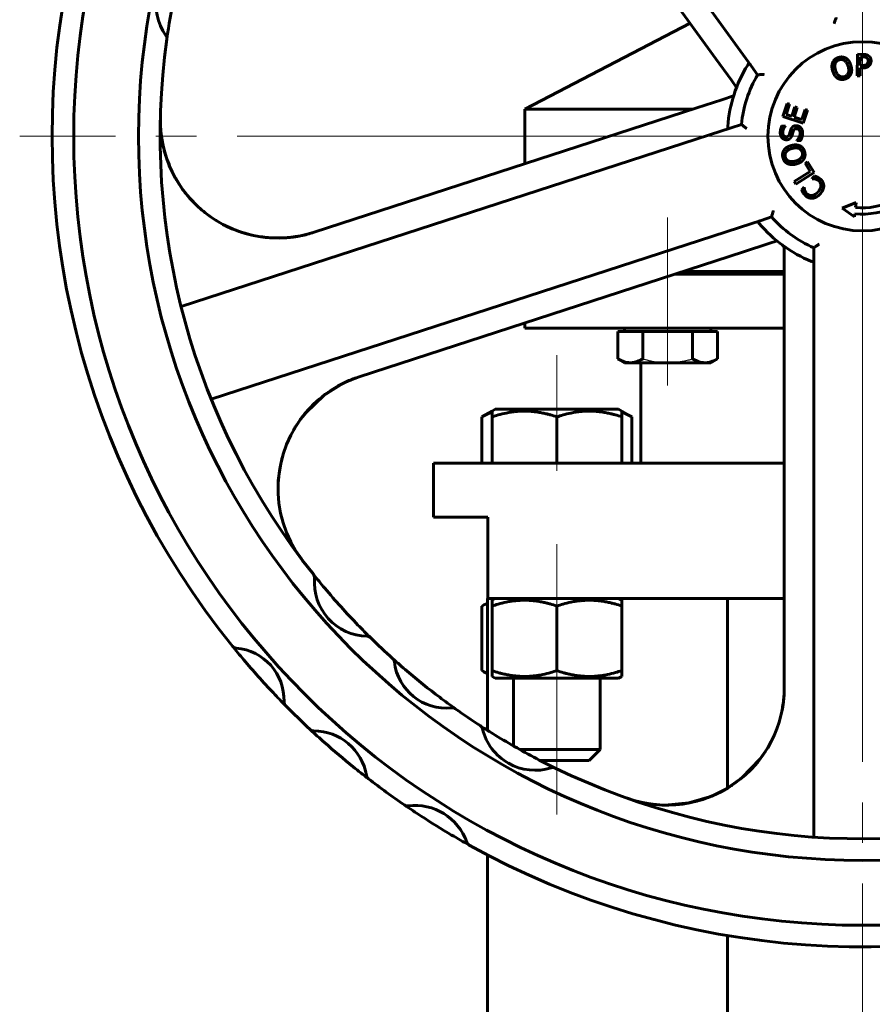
# Model space of a CAD drawing. Header units: millimetres. Extents: x -172 to 344, y 0 to 434.
# Tile 4 of 10: x 55 to 86, y 298 to 335. Entities that reach past the tile are written whole.
import ezdxf

# ---------------------------------------------------------------- set-up
doc = ezdxf.new("R2010")
doc.units = ezdxf.units.MM
for name, pattern in [('K5LT-1', [0]), ('K5LT_AXLED', [27.653843, 23.153843, -1.5, 1.5, -1.5]), ('K5LT_BASIC', [0])]:
    doc.linetypes.add(name, pattern=pattern)
doc.layers.add('Системный слой (1)', color=7, linetype='Continuous', true_color=0x6c6c6c)

# ---------------------------------------------------------------- blocks, each defined once
blk = doc.blocks.new('U0')
at = {"layer": 'Системный слой (1)', "color": 143, "linetype": 'K5LT_BASIC', "lineweight": 60, "true_color": 0x33acca}
for p, q in [((72.506, 310.442), (74.786, 310.442)), ((74.786, 310.442), (77.066, 310.442))]:
    blk.add_line(p, q, dxfattribs=at)
blk = doc.blocks.new('U1')
at = {"layer": 'Системный слой (1)', "color": 143, "linetype": 'K5LT_BASIC', "lineweight": 60, "true_color": 0x33acca}
for p, q in [((67.469, 321.604), (66.93, 321.388)), ((66.93, 321.388), (66.159, 320.913)), ((66.159, 320.913), (65.503, 320.285)), ((65.503, 320.285), (65.299, 320.029)), ((64.62, 318.62), (64.525, 318.19)), ((64.525, 318.19), (64.474, 317.752)), ((64.474, 317.752), (64.466, 317.309))]:
    blk.add_line(p, q, dxfattribs=at)
blk = doc.blocks.new('U2')
at = {"layer": 'Системный слой (1)', "color": 143, "linetype": 'K5LT_BASIC', "lineweight": 60, "true_color": 0x33acca}
for start, end in [(108, 137.9821), (137.9821, 217.0201)]:
    blk.add_arc((68.814, 317.466), 4.35, start, end, dxfattribs=at)
blk = doc.blocks.new('U4')
at = {"layer": 'Системный слой (1)', "color": 143, "linetype": 'K5LT_BASIC', "lineweight": 60, "true_color": 0x33acca}
for p, q in [((60.331, 329.709), (60.3, 329.806)), ((60.364, 329.613), (60.331, 329.709)), ((60.4, 329.518), (60.364, 329.613)), ((60.902, 328.581), (60.662, 328.963)), ((61.181, 328.225), (60.902, 328.581)), ((61.494, 327.902), (61.181, 328.225))]:
    blk.add_line(p, q, dxfattribs=at)
blk = doc.blocks.new('U12')
at = {"layer": 'Системный слой (1)', "color": 143, "linetype": 'K5LT_BASIC', "lineweight": 60, "true_color": 0x33acca}
for p, q in [((82.423, 307.613), (82.221, 307.345)), ((82.604, 307.894), (82.423, 307.613)), ((82.221, 307.345), (81.998, 307.094)), ((81.253, 306.471), (81.207, 306.441)), ((81.276, 306.486), (81.253, 306.471)), ((81.288, 306.493), (81.276, 306.486)), ((81.293, 306.497), (81.288, 306.493)), ((81.296, 306.499), (81.293, 306.497)), ((81.298, 306.5), (81.296, 306.499)), ((81.299, 306.501), (81.298, 306.501)), ((81.298, 306.501), (81.298, 306.5)), ((81.3, 306.502), (81.299, 306.501)), ((81.299, 306.501), (81.299, 306.501)), ((80.922, 306.272), (80.523, 306.082)), ((81.114, 306.382), (80.922, 306.272)), ((81.207, 306.441), (81.114, 306.382)), ((78.785, 305.75), (78.767, 305.75)), ((79.677, 305.829), (78.785, 305.75)), ((80.523, 306.082), (79.677, 305.829))]:
    blk.add_line(p, q, dxfattribs=at)
blk = doc.blocks.new('U13')
at = {"layer": 'Системный слой (1)', "color": 143, "linetype": 'K5LT_BASIC', "lineweight": 60, "true_color": 0x33acca}
for p, q in [((61.737, 327.692), (61.706, 327.718)), ((61.769, 327.667), (61.737, 327.692)), ((61.801, 327.642), (61.769, 327.667)), ((62.772, 327.077), (62.422, 327.243)), ((63.135, 326.943), (62.772, 327.077)), ((63.508, 326.842), (63.135, 326.943))]:
    blk.add_line(p, q, dxfattribs=at)
blk = doc.blocks.new('U14')
at = {"layer": 'Системный слой (1)', "color": 143, "linetype": 'K5LT_BASIC', "lineweight": 60, "true_color": 0x33acca}
for p, q in [((82.306, 307.453), (82.504, 307.731)), ((82.504, 307.731), (82.508, 307.738)), ((82.508, 307.738), (82.509, 307.74)), ((81.639, 306.759), (82.306, 307.453)), ((81.002, 306.318), (81.639, 306.759)), ((80.476, 306.068), (80.656, 306.142)), ((80.656, 306.142), (81.002, 306.318)), ((78.233, 305.796), (78.725, 305.753)), ((78.725, 305.753), (79.311, 305.775)), ((79.311, 305.775), (79.685, 305.83)), ((79.685, 305.83), (79.976, 305.897)), ((80.263, 305.984), (80.266, 305.985)), ((80.266, 305.985), (80.267, 305.985)), ((80.267, 305.985), (80.268, 305.986)), ((80.267, 305.985), (80.267, 305.985)), ((80.268, 305.986), (80.268, 305.986)), ((80.268, 305.986), (80.268, 305.986)), ((80.268, 305.986), (80.268, 305.986)), ((80.268, 305.986), (80.269, 305.986)), ((80.269, 305.986), (80.27, 305.986)), ((80.27, 305.986), (80.27, 305.987)), ((80.27, 305.987), (80.271, 305.987)), ((80.27, 305.986), (80.27, 305.986)), ((80.271, 305.987), (80.273, 305.987)), ((80.273, 305.987), (80.275, 305.988)), ((80.275, 305.988), (80.277, 305.989)), ((80.277, 305.989), (80.28, 305.99)), ((80.28, 305.99), (80.282, 305.99)), ((80.282, 305.99), (80.284, 305.991)), ((80.284, 305.991), (80.288, 305.992)), ((80.288, 305.992), (80.293, 305.994)), ((80.293, 305.994), (80.301, 305.997)), ((80.301, 305.997), (80.306, 306)), ((80.306, 306), (80.318, 306.004)), ((80.318, 306.004), (80.34, 306.014)), ((80.34, 306.014), (80.385, 306.032)), ((80.385, 306.032), (80.476, 306.068))]:
    blk.add_line(p, q, dxfattribs=at)
blk = doc.blocks.new('U22')
at = {"layer": 'Системный слой (1)', "color": 143, "linetype": 'K5LT_BASIC', "lineweight": 60, "true_color": 0x33acca}
for p, q in [((72.137, 320.184), (72.014, 320.118)), ((72.261, 320.24), (72.137, 320.184)), ((72.386, 320.284), (72.261, 320.24))]:
    blk.add_line(p, q, dxfattribs=at)
blk = doc.blocks.new('U23')
at = {"layer": 'Системный слой (1)', "color": 143, "linetype": 'K5LT_BASIC', "lineweight": 60, "true_color": 0x33acca}
for p, q in [((77.311, 320.24), (77.186, 320.284)), ((77.434, 320.184), (77.311, 320.24)), ((77.557, 320.118), (77.434, 320.184))]:
    blk.add_line(p, q, dxfattribs=at)
blk = doc.blocks.new('U26')
at = {"layer": 'Системный слой (1)', "color": 143, "linetype": 'K5LT_BASIC', "lineweight": 60, "true_color": 0x33acca}
for p, q in [((72.014, 310.726), (72.084, 310.687)), ((72.084, 310.687), (72.154, 310.651)), ((72.154, 310.651), (72.224, 310.619))]:
    blk.add_line(p, q, dxfattribs=at)
blk = doc.blocks.new('U27')
at = {"layer": 'Системный слой (1)', "color": 143, "linetype": 'K5LT_BASIC', "lineweight": 60, "true_color": 0x33acca}
for p, q in [((72.084, 313.157), (72.014, 313.118)), ((72.154, 313.192), (72.084, 313.157)), ((72.224, 313.225), (72.154, 313.192))]:
    blk.add_line(p, q, dxfattribs=at)
blk = doc.blocks.new('U28')
at = {"layer": 'Системный слой (1)', "color": 143, "linetype": 'K5LT_BASIC', "lineweight": 60, "true_color": 0x33acca}
for p, q in [((79.159, 325.402), (83.205, 325.402)), ((88.805, 325.402), (92.43, 325.402))]:
    blk.add_line(p, q, dxfattribs=at)
blk = doc.blocks.new('U29')
at = {"layer": 'Системный слой (1)', "color": 143, "linetype": 'K5LT_BASIC', "lineweight": 60, "true_color": 0x33acca}
for p, q in [((73.599, 323.402), (83.205, 323.402)), ((88.805, 323.402), (98.585, 323.402))]:
    blk.add_line(p, q, dxfattribs=at)
blk = doc.blocks.new('U30')
at = {"layer": 'Системный слой (1)', "color": 143, "linetype": 'K5LT_BASIC', "lineweight": 60, "true_color": 0x33acca}
for p, q in [((70.224, 318.402), (83.205, 318.402)), ((88.805, 318.402), (101.974, 318.402))]:
    blk.add_line(p, q, dxfattribs=at)
blk = doc.blocks.new('U31')
at = {"layer": 'Системный слой (1)', "color": 143, "linetype": 'K5LT_BASIC', "lineweight": 60, "true_color": 0x33acca}
for p, q in [((79.467, 325.502), (83.205, 325.502)), ((88.805, 325.502), (92.122, 325.502))]:
    blk.add_line(p, q, dxfattribs=at)
blk = doc.blocks.new('U32')
at = {"layer": 'Системный слой (1)', "color": 143, "linetype": 'K5LT_BASIC', "lineweight": 60, "true_color": 0x33acca}
for p, q in [((81.099, 306.373), (81.099, 313.402)), ((81.099, 210.002), (81.099, 300.921))]:
    blk.add_line(p, q, dxfattribs=at)
blk = doc.blocks.new('U35')
at = {"layer": 'Системный слой (1)', "color": 143, "linetype": 'K5LT_BASIC', "lineweight": 60, "true_color": 0x33acca}
for p, q in [((72.224, 313.402), (83.205, 313.402)), ((88.805, 313.402), (99.974, 313.402))]:
    blk.add_line(p, q, dxfattribs=at)
blk = doc.blocks.new('U37')
at = {"layer": 'Системный слой (1)', "color": 143, "linetype": 'K5LT_BASIC', "lineweight": 60, "true_color": 0x33acca}
for p, q in [((72.224, 308.514), (72.224, 313.402)), ((72.224, 210.002), (72.224, 303.903))]:
    blk.add_line(p, q, dxfattribs=at)
blk = doc.blocks.new('U38')
at = {"layer": 'Системный слой (1)', "color": 143, "linetype": 'K5LT_BASIC', "lineweight": 60, "true_color": 0x33acca}
for p, q in [((73.599, 331.502), (79.811, 331.502)), ((91.778, 331.502), (98.599, 331.502))]:
    blk.add_line(p, q, dxfattribs=at)
blk = doc.blocks.new('U44')
at = {"layer": 'Системный слой (1)', "color": 30, "linetype": 'K5LT_AXLED', "lineweight": 18, "true_color": 0xff8000}
for q in [(86.099, 361.702), (54.899, 330.502), (117.299, 330.502), (86.099, 191.893)]:
    blk.add_line((86.099, 330.502), q, dxfattribs=at)

msp = doc.modelspace()

# ---------------------------------------------------------------- linework, layer by layer
at = {"layer": 'Системный слой (1)', "color": 143, "linetype": 'K5LT_BASIC', "lineweight": 60, "true_color": 0x33acca}
for p, q in [((69.3974, 350.4278), (81.4863, 333.7889)), ((71.8796, 345.4704), (80.6728, 333.3677)), ((79.7171, 334.6831), (73.5994, 331.5019)), ((81.4863, 333.7889), (81.9806, 333.1085)), ((85.9058, 332.7372), (85.9161, 333.5372)), ((85.9161, 333.5372), (86.1171, 333.5346)), ((86.0213, 333.4437), (86.0171, 333.1248)), ((86.1094, 333.4426), (86.0213, 333.4437)), ((80.6728, 333.3677), (81.2479, 332.5762)), ((81.9806, 333.1085), (82.219, 332.7805)), ((86.0171, 333.1248), (86.0897, 333.1239)), ((86.0121, 332.7358), (85.9058, 332.7372)), ((86.016, 333.034), (86.0121, 332.7358)), ((86.1061, 333.0329), (86.016, 333.034)), ((81.2479, 332.5762), (81.439, 332.3131)), ((81.3274, 331.9946), (80.8969, 331.8547)), ((80.8969, 331.8547), (79.9665, 331.5523)), ((83.1493, 331.2407), (83.3069, 331.7158)), ((83.3968, 331.6859), (83.2726, 331.3118)), ((83.3069, 331.7158), (83.3968, 331.6859)), ((79.9665, 331.5523), (65.8016, 326.9499)), ((73.5994, 329.4836), (73.5994, 331.5019)), ((83.2726, 331.3118), (83.4806, 331.2428)), ((83.4806, 331.2428), (83.5964, 331.5917)), ((83.6862, 331.5619), (83.5705, 331.213)), ((83.5964, 331.5917), (83.6862, 331.5619)), ((83.8523, 331.1196), (83.9764, 331.4937)), ((84.0662, 331.4639), (83.9086, 330.9888)), ((83.9764, 331.4937), (84.0662, 331.4639)), ((81.6207, 330.9393), (81.2351, 330.814)), ((83.1191, 330.8891), (83.2461, 330.8832)), ((83.9086, 330.9888), (83.1493, 331.2407)), ((83.2461, 330.8832), (83.2457, 330.8754)), ((83.5705, 331.213), (83.8523, 331.1196)), ((80.4353, 330.5541), (60.8751, 324.1986)), ((81.2351, 330.814), (80.4353, 330.5541)), ((83.6755, 330.3498), (83.6759, 330.3576)), ((83.8089, 330.3436), (83.6755, 330.3498)), ((83.9806, 329.5017), (84.0609, 329.5517)), ((84.1694, 329.1985), (83.9806, 329.5017)), ((84.0609, 329.5517), (84.3059, 329.1583)), ((83.5706, 328.8256), (84.1694, 329.1985)), ((84.3059, 329.1583), (83.6268, 328.7354)), ((83.6268, 328.7354), (83.5706, 328.8256)), ((84.2331, 328.939), (84.3193, 329.0324)), ((84.2388, 328.9337), (84.2331, 328.939)), ((83.8498, 328.5234), (83.9368, 328.6178)), ((83.9368, 328.6178), (83.943, 328.6121)), ((85.3458, 327.8381), (85.8631, 328.0468)), ((85.8631, 328.0468), (85.8437, 327.8699)), ((85.8058, 327.5226), (85.3458, 327.8381)), ((85.8182, 327.6367), (85.8058, 327.5226)), ((81.5478, 327.1303), (82.3475, 327.3902)), ((82.3475, 327.3902), (82.7332, 327.5155)), ((61.9875, 320.7748), (81.5478, 327.1303)), ((81.697, 326.2264), (82.6274, 326.5288)), ((82.6274, 326.5288), (82.9367, 326.6292)), ((67.4693, 321.6036), (81.697, 326.2264)), ((83.2052, 326.3227), (83.2052, 326.2899)), ((83.2052, 326.2899), (83.2052, 325.9721)), ((84.2994, 326.3775), (84.2994, 325.9721)), ((83.2052, 325.9721), (83.2052, 324.9937)), ((84.2994, 325.9721), (84.2994, 325.1311)), ((79.8869, 325.4019), (79.8869, 325.5019)), ((84.2994, 325.1311), (84.2994, 304.5642)), ((83.2052, 324.9937), (83.2052, 310.0998)), ((73.5994, 323.4019), (73.5994, 323.5954)), ((77.0394, 323.2819), (77.5013, 323.2819)), ((77.0394, 323.2819), (77.0394, 322.2648)), ((77.2869, 323.4019), (77.2869, 323.2819)), ((77.5013, 323.2819), (77.9632, 323.2819)), ((77.9632, 323.2819), (78.8869, 323.2819)), ((77.9632, 323.2819), (77.9632, 322.2648)), ((78.8869, 323.2819), (79.8107, 323.2819)), ((79.8107, 323.2819), (79.8107, 322.2648)), ((79.8107, 323.2819), (80.2726, 323.2819)), ((80.2726, 323.2819), (80.7345, 323.2819)), ((80.4869, 323.4019), (80.4869, 323.2819)), ((80.7345, 323.2819), (80.7345, 322.2648)), ((77.0394, 322.2648), (77.2869, 322.1219)), ((80.7345, 322.2648), (80.4869, 322.1219)), ((77.2869, 322.1219), (77.5013, 322.1219)), ((77.5013, 322.1219), (78.8869, 322.1219)), ((77.8994, 318.4019), (77.8994, 322.1219)), ((78.8869, 322.1219), (80.2726, 322.1219)), ((80.2726, 322.1219), (80.4869, 322.1219)), ((72.0144, 320.1182), (72.3857, 320.3326)), ((72.3857, 320.3326), (72.5057, 320.4019)), ((72.3857, 320.1182), (72.3857, 320.3326)), ((77.0657, 320.4019), (72.5057, 320.4019)), ((77.1857, 320.3326), (77.0657, 320.4019)), ((77.1857, 320.3326), (77.1857, 320.1182)), ((77.557, 320.1182), (77.1857, 320.3326)), ((72.0144, 318.4019), (72.0144, 320.1182)), ((72.3857, 318.4019), (72.3857, 320.1182)), ((74.7857, 318.4019), (74.7857, 320.1182)), ((77.1857, 318.4019), (77.1857, 320.1182)), ((77.557, 318.4019), (77.557, 320.1182)), ((70.2244, 316.4019), (70.2244, 318.4019)), ((70.2244, 316.4019), (72.2244, 316.4019)), ((72.2244, 313.4019), (72.2244, 316.4019)), ((65.773, 314.2897), (65.7708, 314.2923)), ((72.5057, 313.4019), (72.3857, 313.3326)), ((77.0657, 313.4019), (77.1857, 313.3326)), ((72.2244, 313.2395), (72.0144, 313.1182)), ((72.0144, 313.1182), (72.0144, 310.7255)), ((72.3857, 313.1182), (72.3857, 313.3326)), ((72.3857, 313.1182), (72.3857, 310.7255)), ((74.7857, 313.1182), (74.7857, 310.7255)), ((77.1857, 313.3326), (77.1857, 313.1182)), ((77.1857, 313.1182), (77.1857, 310.7255)), ((67.8934, 311.9401), (67.8848, 311.9485)), ((68.7157, 311.1678), (68.7055, 311.177)), ((72.0144, 310.7255), (72.2244, 310.6043)), ((72.3857, 310.5111), (72.3857, 310.7255)), ((72.3857, 310.5111), (72.5057, 310.4419)), ((77.1857, 310.5111), (77.0657, 310.4419)), ((77.1857, 310.7255), (77.1857, 310.5111)), ((73.1857, 310.4419), (73.1857, 307.9356)), ((76.3857, 310.4419), (76.3857, 307.8019)), ((71.0254, 309.3176), (71.0139, 309.3258)), ((71.9489, 308.6899), (71.9444, 308.6928)), ((76.3857, 307.8019), (73.4223, 307.8019)), ((76.3857, 307.8019), (75.9857, 307.4019)), ((75.9857, 307.4019), (74.1667, 307.4019)), ((74.7273, 307.1208), (74.7242, 307.1223))]:
    msp.add_line(p, q, dxfattribs=at)
at = {"layer": 'Системный слой (1)', "color": 30, "linetype": 'K5LT_AXLED', "lineweight": 18, "true_color": 0xff8000}
for p, q in [((86.0994, 333.4019), (86.0994, 338.4019)), ((86.0994, 323.5019), (86.0994, 333.5019)), ((78.8869, 327.5019), (78.8869, 323.4019)), ((86.0994, 321.4019), (86.0994, 327.4019)), ((78.8869, 325.4019), (78.8869, 321.2819)), ((74.7857, 322.4019), (74.7857, 318.1182)), ((74.7857, 315.4019), (74.7857, 311.1182)), ((74.7857, 312.7255), (74.7857, 305.4019))]:
    msp.add_line(p, q, dxfattribs=at)
at = {"layer": 'Системный слой (1)', "color": 143, "linetype": 'K5LT_BASIC', "lineweight": 60, "true_color": 0x33acca}
msp.add_circle((86.0994, 330.5019), 3.5, dxfattribs=at)
for centre, radius, start, end in [((86.0994, 330.5019), 29.2, 90, 180), ((86.0994, 330.5019), 29.2, 180, 90), ((86.0994, 330.5019), 26.8, 90, 180), ((86.0994, 330.5019), 26.8, 180, 90), ((61.9464, 335.3989), 2.005, 121.61683, 215.46037), ((86.0994, 330.5019), 26, 165.0143, 172.06289), ((86.0994, 330.5019), 30, 168.97395, 218.96572), ((60.1504, 334.1197), 0.2, 352.06289, 35.46037), ((86.0994, 330.5019), 26, 172.06289, 218.56776), ((86.0994, 330.5019), 5, 148.19304, 175.80696), ((86.0994, 330.5019), 4.5, 149.57818, 174.42182), ((86.0994, 330.5019), 2.8789, 264.39487, 29.57049), ((86.0994, 330.5019), 2.6444, 264.45134, 28.74209), ((64.4573, 331.087), 4.35, 178.45131, 288), ((86.0994, 330.5019), 5, 220.19304, 247.80696), ((86.0994, 330.5019), 4.5, 221.57818, 246.42182), ((83.0052, 326.3227), 0.2, 0, 53.4838), ((65.6144, 314.1677), 0.2, 355.40612, 38.56776), ((86.0994, 330.5019), 26, 218.56776, 220.03999), ((67.8027, 313.9919), 1.9953, 175.40612, 268.71648), ((86.0994, 330.5019), 26, 220.03999, 224.08262), ((86.0994, 330.5019), 26, 224.08262, 225.55484), ((67.7535, 311.7971), 0.2, 45.55484, 88.71648), ((67.7535, 311.7971), 0.2, 45.55484, 88.71648), ((86.0994, 330.5019), 26, 225.55484, 228.00969), ((86.0994, 330.5019), 30, 218.96572, 220.20314), ((62.9293, 311.762), 0.2, 218.96572, 265.13984), ((62.9293, 311.762), 0.2, 218.96572, 265.13984), ((62.7482, 309.6325), 1.9372, 358.43548, 85.13984), ((86.0994, 330.5019), 30, 220.20314, 223.37217), ((68.5715, 311.0285), 0.2, 6.56209, 48.00969), ((86.0994, 330.5019), 26, 228.00969, 229.58558), ((68.5715, 311.0285), 0.2, 27.27653, 48.00969), ((70.6866, 311.2718), 1.9291, 186.56209, 276.01382), ((86.0994, 330.5019), 26, 229.58558, 232.99033), ((86.0994, 330.5019), 30, 223.37217, 224.6096), ((78.8552, 310.0998), 4.35, 250.45131, 0), ((64.8846, 309.5741), 0.2, 178.43548, 224.6096), ((86.0994, 330.5019), 30, 224.6096, 227.03153), ((86.0994, 330.5019), 26, 232.99033, 234.56623), ((70.9097, 309.1545), 0.2, 54.56623, 96.01382), ((70.9097, 309.1545), 0.2, 54.56623, 96.01382), ((86.0994, 330.5019), 26, 234.56623, 237.0143), ((71.8354, 308.5251), 0.2, 13.61683, 57.0143), ((86.0994, 330.5019), 26, 237.0143, 238.47409), ((65.7879, 308.6963), 0.2, 227.03153, 270.01669), ((65.7879, 308.6963), 0.2, 227.03153, 270.01669), ((86.0994, 330.5019), 30, 227.03153, 228.40337), ((65.7885, 306.5196), 1.9767, 9.45984, 90.01669), ((73.9784, 309.0442), 2.005, 193.61683, 287.46037), ((86.0994, 330.5019), 26, 238.47409, 242.60311), ((86.0994, 330.5019), 30, 228.40337, 231.07316), ((86.0994, 330.5019), 26, 242.60311, 244.06289), ((86.0994, 330.5019), 30, 231.07316, 232.445), ((67.9356, 306.8774), 0.2, 189.45984, 232.445), ((74.64, 306.9409), 0.2, 64.06289, 107.46037), ((74.64, 306.9409), 0.2, 64.06289, 107.46037), ((86.0994, 330.5019), 26, 244.06289, 290.56776), ((86.0994, 330.5019), 30, 232.445, 235.57778), ((69.2539, 305.92), 0.2, 235.57778, 277.25247), ((69.2539, 305.92), 0.2, 235.57778, 277.25247), ((86.0994, 330.5019), 30, 235.57805, 237.01149), ((69.5354, 303.7077), 2.0302, 19.29926, 97.25247), ((86.0994, 330.5019), 30, 237.01149, 239.54023), ((86.0994, 330.5019), 30, 239.54023, 240.97395), ((71.6402, 304.4448), 0.2, 199.29926, 240.97395), ((71.6402, 304.4448), 0.2, 220.1499, 240.97395), ((86.0994, 330.5019), 30, 240.97395, 290.96572)]:
    msp.add_arc(centre, radius, start, end, dxfattribs=at)
for points, knots in [([(85.0479, 334.6713), (85.048, 334.6716), (85.0481, 334.672), (85.0554, 334.692), (85.0625, 334.7117), (85.0765, 334.7496), (85.0832, 334.7679), (85.0984, 334.8089), (85.1066, 334.8307), (85.1191, 334.864), (85.1238, 334.8764), (85.1299, 334.8925), (85.1314, 334.8965), (85.1314, 334.8965)], [-0.00053974, -0.00053974, -0.00053974, -0.00053974, 0, 0, 0.0314048, 0.0314048, 0.06211351, 0.06211351, 0.10447717, 0.10447717, 0.14037713, 0.14037713, 0.17355906, 0.17355906, 0.17355906, 0.17355906]), ([(81.9563, 333.142), (81.9506, 333.1499), (81.9451, 333.157), (81.9311, 333.1727), (81.9226, 333.18), (81.9069, 333.1863), (81.9, 333.1864), (81.8859, 333.1809), (81.8791, 333.1754), (81.8648, 333.1595), (81.8576, 333.1489), (81.8503, 333.1372)], [0.26084178, 0.26084178, 0.26084178, 0.26084178, 0.27907306, 0.27907306, 0.30792839, 0.30792839, 0.33192933, 0.33192933, 0.35652941, 0.35652941, 0.38334636, 0.38334636, 0.38334636, 0.38334636]), ([(82.219, 332.7805), (82.219, 332.7805), (82.2233, 332.7807), (82.2405, 332.7815), (82.2537, 332.7822), (82.2892, 332.7838), (82.3125, 332.7848), (82.3563, 332.7866), (82.3757, 332.7874), (82.4161, 332.7889), (82.437, 332.7896), (82.4583, 332.7904), (82.4586, 332.7904), (82.459, 332.7904)], [0, 0, 0, 0, 0.0329948, 0.0329948, 0.06869231, 0.06869231, 0.11081706, 0.11081706, 0.1413526, 0.1413526, 0.1725803, 0.1725803, 0.173117, 0.173117, 0.173117, 0.173117]), ([(81.8091, 330.7902), (81.8088, 330.7904), (81.8085, 330.7906), (81.7917, 330.8037), (81.7752, 330.8166), (81.7435, 330.8416), (81.7282, 330.8536), (81.6939, 330.8808), (81.6756, 330.8953), (81.6478, 330.9176), (81.6375, 330.9258), (81.6241, 330.9366), (81.6207, 330.9393), (81.6207, 330.9393)], [-0.00053974, -0.00053974, -0.00053974, -0.00053974, 0, 0, 0.0314048, 0.0314048, 0.06211351, 0.06211351, 0.10447717, 0.10447717, 0.14037713, 0.14037713, 0.17355906, 0.17355906, 0.17355906, 0.17355906]), ([(81.1128, 330.8674), (81.1115, 330.8494), (81.1114, 330.834), (81.1156, 330.812), (81.119, 330.8043), (81.13, 330.7942), (81.1371, 330.7917), (81.1556, 330.7909), (81.1671, 330.7929), (81.1849, 330.7978), (81.1902, 330.7994), (81.1958, 330.8012)], [0.00042724, 0.00042724, 0.00042724, 0.00042724, 0.03249564, 0.03249564, 0.05842647, 0.05842647, 0.08287906, 0.08287906, 0.11035826, 0.11035826, 0.12140579, 0.12140579, 0.12140579, 0.12140579]), ([(60.2074, 330.1638), (60.2128, 330.1389), (60.2184, 330.1141), (60.2368, 330.0363), (60.2503, 329.9834), (60.2928, 329.8289), (60.3245, 329.7281), (60.4017, 329.5104), (60.4512, 329.3953), (60.5239, 329.2254), (60.551, 329.1721), (60.6591, 328.9586), (60.7598, 328.8096), (60.8518, 328.6534), (60.853, 328.6519), (60.9568, 328.4988), (61.0692, 328.3541), (61.3147, 328.0752), (61.4484, 327.9418), (61.733, 327.6919), (61.8841, 327.5757), (62.0871, 327.4396), (62.1324, 327.4089), (62.2879, 327.3182), (62.3962, 327.2542), (62.6728, 327.1155), (62.8424, 327.0436), (63.0445, 326.9727), (63.0732, 326.9616), (63.1172, 326.9493), (63.1312, 326.9434), (63.2815, 326.9031), (63.4161, 326.8615), (63.7318, 326.7949), (63.9123, 326.7686), (64.1894, 326.7457), (64.2856, 326.7409), (64.442, 326.7382), (64.5023, 326.7384), (64.5892, 326.7405), (64.6158, 326.7414), (64.6542, 326.743), (64.6659, 326.7435), (64.6894, 326.7447), (64.7011, 326.7453), (64.7241, 326.7467), (64.7353, 326.7474), (64.7577, 326.7488), (64.769, 326.7496), (64.8026, 326.7521), (64.825, 326.7539), (64.8921, 326.7599), (64.9368, 326.7645), (65.0713, 326.7806), (65.1609, 326.7942), (65.25, 326.8105)], [0.0531163, 0.0531163, 0.0531163, 0.0531163, 0.4249304, 0.4249304, 1.2216748, 1.2216748, 2.7620473, 2.7620473, 4.5878698, 4.5878698, 5.4598907, 5.4598907, 8.079865, 8.079865, 8.1080382, 8.1080382, 10.7839821, 10.7839821, 13.5489404, 13.5489404, 16.3461157, 16.3461157, 17.1513234, 17.1513234, 19.0047052, 19.0047052, 21.7261255, 21.7261255, 22.1805507, 22.1805507, 22.4043799, 22.4043799, 24.4930016, 24.4930016, 27.2074972, 27.2074972, 28.6447129, 28.6447129, 29.5470496, 29.5470496, 29.9454165, 29.9454165, 30.121289, 30.121289, 30.2971614, 30.2971614, 30.4655861, 30.4655861, 30.6340107, 30.6340107, 30.9705298, 30.9705298, 31.6429074, 31.6429074, 33, 33, 33, 33]), ([(82.7332, 327.5155), (82.7332, 327.5155), (82.7343, 327.5197), (82.7388, 327.5362), (82.7423, 327.549), (82.7518, 327.5833), (82.758, 327.6057), (82.7698, 327.6479), (82.7751, 327.6667), (82.7861, 327.7055), (82.7919, 327.7257), (82.7978, 327.7461), (82.7979, 327.7465), (82.798, 327.7468)], [0, 0, 0, 0, 0.0329948, 0.0329948, 0.06869231, 0.06869231, 0.11081706, 0.11081706, 0.1413526, 0.1413526, 0.1725803, 0.1725803, 0.173117, 0.173117, 0.173117, 0.173117]), ([(82.3082, 327.3774), (82.2977, 327.374), (82.2883, 327.3705), (82.2689, 327.3616), (82.2601, 327.3558), (82.2502, 327.3427), (82.2484, 327.3361), (82.2499, 327.3208), (82.2535, 327.3124), (82.2644, 327.2943), (82.2718, 327.2848), (82.28, 327.275)], [0.26077176, 0.26077176, 0.26077176, 0.26077176, 0.28129914, 0.28129914, 0.30962306, 0.30962306, 0.33349553, 0.33349553, 0.35841456, 0.35841456, 0.38337665, 0.38337665, 0.38337665, 0.38337665]), ([(65.8016, 326.9499), (65.7193, 326.9232), (65.6363, 326.899), (65.469, 326.8556), (65.3846, 326.8365), (65.2149, 326.8032), (65.1296, 326.7891), (65.0322, 326.7759), (65.0204, 326.7744), (64.9962, 326.7713), (64.9836, 326.7698), (64.9665, 326.7678), (64.9619, 326.7672), (64.9557, 326.7665), (64.9541, 326.7663), (64.9518, 326.7661), (64.9512, 326.766), (64.95, 326.7659), (64.9494, 326.7658), (64.9484, 326.7657), (64.948, 326.7656), (64.9467, 326.7655), (64.946, 326.7654), (64.9449, 326.7653), (64.9447, 326.7653), (64.9445, 326.7653)], [0, 0, 0, 0, 5.2, 5.2, 10.4, 10.4, 15.6, 15.6, 16.3102806, 16.3102806, 17.0714929, 17.0714929, 17.3471609, 17.3471609, 17.4469923, 17.4469923, 17.4831455, 17.4831455, 17.5192988, 17.5192988, 17.5454787, 17.5454787, 17.5928519, 17.5928519, 17.6065018, 17.6065018, 17.6065018, 17.6065018]), ([(84.4994, 326.5106), (84.4991, 326.5104), (84.4988, 326.5102), (84.4812, 326.4983), (84.4638, 326.4866), (84.4303, 326.4641), (84.4141, 326.4533), (84.3776, 326.429), (84.3582, 326.4162), (84.3285, 326.3966), (84.3174, 326.3893), (84.303, 326.3799), (84.2994, 326.3776), (84.2994, 326.3775)], [-0.00053974, -0.00053974, -0.00053974, -0.00053974, 0, 0, 0.0314048, 0.0314048, 0.06211351, 0.06211351, 0.10447717, 0.10447717, 0.14037713, 0.14037713, 0.17355906, 0.17355906, 0.17355906, 0.17355906]), ([(84.2108, 325.8723), (84.2275, 325.8655), (84.2421, 325.8606), (84.2644, 325.8578), (84.2728, 325.8587), (84.2858, 325.866), (84.2903, 325.8719), (84.2968, 325.8892), (84.2984, 325.9007), (84.2993, 325.9191), (84.2994, 325.9248), (84.2994, 325.9307)], [0.00042724, 0.00042724, 0.00042724, 0.00042724, 0.032486, 0.032486, 0.05842129, 0.05842129, 0.08283052, 0.08283052, 0.1102006, 0.1102006, 0.12139894, 0.12139894, 0.12139894, 0.12139894]), ([(77.0394, 322.2648), (77.0723, 322.2458), (77.1422, 322.2086), (77.2371, 322.1691), (77.3243, 322.143), (77.3982, 322.1282), (77.4575, 322.1226), (77.4915, 322.1219), (77.5013, 322.1219)], [0, 0, 0, 0, 1.9736316, 4.1599594, 5.5817399, 7.0451118, 8.4346438, 9, 9, 9, 9]), ([(77.5013, 322.1219), (77.5296, 322.1219), (77.5843, 322.1252), (77.6676, 322.1401), (77.742, 322.1617), (77.8418, 322.1997), (77.9123, 322.2354), (77.9632, 322.2648)], [0, 0, 0, 0, 1.4474022, 2.7997206, 4.2800738, 5.2910861, 8, 8, 8, 8]), ([(79.8107, 322.2648), (79.8436, 322.2458), (79.9135, 322.2086), (80.0084, 322.1691), (80.0956, 322.143), (80.1695, 322.1282), (80.2288, 322.1226), (80.2627, 322.1219), (80.2726, 322.1219)], [0, 0, 0, 0, 1.9736316, 4.1599594, 5.5817399, 7.0451118, 8.4346438, 9, 9, 9, 9]), ([(80.2726, 322.1219), (80.3009, 322.1219), (80.3556, 322.1252), (80.4389, 322.1401), (80.5133, 322.1617), (80.6131, 322.1997), (80.6836, 322.2354), (80.7345, 322.2648)], [0, 0, 0, 0, 1.4474022, 2.7997206, 4.2800738, 5.2910861, 8, 8, 8, 8]), ([(66.6774, 321.2549), (66.6973, 321.2661), (66.7173, 321.2772), (66.8029, 321.3238), (66.8692, 321.3578), (67.0036, 321.4223), (67.0715, 321.4528), (67.2089, 321.5102), (67.2783, 321.5372), (67.3484, 321.5623)], [4.5584059, 4.5584059, 4.5584059, 4.5584059, 5.3837528, 5.3837528, 8.0756293, 8.0756293, 10.7675057, 10.7675057, 13.4593821, 13.4593821, 13.4593821, 13.4593821]), ([(65.0358, 319.621), (65.0576, 319.6593), (65.0799, 319.6972), (65.1528, 319.8169), (65.2055, 319.8973), (65.2733, 319.9937), (65.2852, 320.012), (65.3926, 320.1465), (65.4821, 320.2679), (65.5827, 320.3794)], [27.7869635, 27.7869635, 27.7869635, 27.7869635, 28.5203161, 28.5203161, 30.1224949, 30.1224949, 30.4861951, 30.4861951, 33, 33, 33, 33]), ([(74.7857, 320.1182), (74.7038, 320.1455), (74.5829, 320.1828), (74.4081, 320.2289), (74.2875, 320.2564), (74.1455, 320.2841), (74.0322, 320.3018), (73.8972, 320.3178), (73.7732, 320.3281), (73.6271, 320.3334), (73.4871, 320.332), (73.3534, 320.3248), (73.2238, 320.3126), (73.0759, 320.2927), (72.8717, 320.2558), (72.6344, 320.1971), (72.461, 320.1433), (72.3857, 320.1182)], [0, 0, 0, 0, 1.8897933, 2.7722861, 3.9739602, 4.6131991, 5.9622526, 6.5083066, 7.6207071, 8.715255, 9.7460926, 10.721757, 11.6813496, 12.6290212, 14.021816, 16.2599091, 18, 18, 18, 18]), ([(77.1857, 320.1182), (77.1038, 320.1455), (76.9829, 320.1828), (76.8081, 320.2289), (76.6875, 320.2564), (76.5455, 320.2841), (76.4322, 320.3018), (76.2972, 320.3178), (76.1732, 320.3281), (76.0271, 320.3334), (75.8871, 320.332), (75.7534, 320.3248), (75.6238, 320.3126), (75.4759, 320.2927), (75.2717, 320.2558), (75.0344, 320.1971), (74.861, 320.1433), (74.7857, 320.1182)], [0, 0, 0, 0, 1.8897933, 2.7722861, 3.9739602, 4.6131991, 5.9622526, 6.5083066, 7.6207071, 8.715255, 9.7460926, 10.721757, 11.6813496, 12.6290212, 14.021816, 16.2599091, 18, 18, 18, 18]), ([(74.7857, 313.1182), (74.7038, 313.1455), (74.5829, 313.1828), (74.4081, 313.2289), (74.2875, 313.2564), (74.1455, 313.2841), (74.0322, 313.3018), (73.8972, 313.3178), (73.7732, 313.3281), (73.6271, 313.3334), (73.4871, 313.332), (73.3534, 313.3248), (73.2238, 313.3126), (73.0759, 313.2927), (72.8717, 313.2558), (72.6344, 313.1971), (72.461, 313.1433), (72.3857, 313.1182)], [0, 0, 0, 0, 1.8897933, 2.7722861, 3.9739602, 4.6131991, 5.9622526, 6.5083066, 7.6207071, 8.715255, 9.7460926, 10.721757, 11.6813496, 12.6290212, 14.021816, 16.2599091, 18, 18, 18, 18]), ([(77.1857, 313.1182), (77.1038, 313.1455), (76.9829, 313.1828), (76.8081, 313.2289), (76.6875, 313.2564), (76.5455, 313.2841), (76.4322, 313.3018), (76.2972, 313.3178), (76.1732, 313.3281), (76.0271, 313.3334), (75.8871, 313.332), (75.7534, 313.3248), (75.6238, 313.3126), (75.4759, 313.2927), (75.2717, 313.2558), (75.0344, 313.1971), (74.861, 313.1433), (74.7857, 313.1182)], [0, 0, 0, 0, 1.8897933, 2.7722861, 3.9739602, 4.6131991, 5.9622526, 6.5083066, 7.6207071, 8.715255, 9.7460926, 10.721757, 11.6813496, 12.6290212, 14.021816, 16.2599091, 18, 18, 18, 18]), ([(72.3857, 310.7255), (72.4676, 310.6982), (72.5886, 310.661), (72.7634, 310.6148), (72.8839, 310.5873), (73.0259, 310.5597), (73.1392, 310.5419), (73.2742, 310.5259), (73.3982, 310.5156), (73.5443, 310.5103), (73.6843, 310.5117), (73.818, 310.5189), (73.9476, 310.5312), (74.0955, 310.551), (74.2997, 310.5879), (74.537, 310.6467), (74.7104, 310.7004), (74.7857, 310.7255)], [0, 0, 0, 0, 1.8897933, 2.7722861, 3.9739602, 4.6131991, 5.9622526, 6.5083066, 7.6207071, 8.715255, 9.7460926, 10.721757, 11.6813496, 12.6290212, 14.021816, 16.2599091, 18, 18, 18, 18]), ([(74.7857, 310.7255), (74.8676, 310.6982), (74.9886, 310.661), (75.1634, 310.6148), (75.2839, 310.5873), (75.4259, 310.5597), (75.5392, 310.5419), (75.6742, 310.5259), (75.7982, 310.5156), (75.9443, 310.5103), (76.0843, 310.5117), (76.218, 310.5189), (76.3476, 310.5312), (76.4955, 310.551), (76.6997, 310.5879), (76.937, 310.6467), (77.1104, 310.7004), (77.1857, 310.7255)], [0, 0, 0, 0, 1.8897933, 2.7722861, 3.9739602, 4.6131991, 5.9622526, 6.5083066, 7.6207071, 8.715255, 9.7460926, 10.721757, 11.6813496, 12.6290212, 14.021816, 16.2599091, 18, 18, 18, 18]), ([(83.2052, 310.0998), (83.2052, 310.0127), (83.2025, 309.9256), (83.1918, 309.7517), (83.1839, 309.6649), (83.1627, 309.4919), (83.1496, 309.4057), (83.1328, 309.3143), (83.1318, 309.3086), (83.1278, 309.2874), (83.1248, 309.2719), (83.1207, 309.2511), (83.1196, 309.2459), (83.1182, 309.239), (83.1179, 309.2372), (83.1174, 309.2349), (83.1173, 309.2343), (83.117, 309.2331), (83.1169, 309.2325), (83.1167, 309.2315), (83.1166, 309.2311), (83.1164, 309.2299), (83.1162, 309.2291), (83.1158, 309.2271), (83.1155, 309.2259), (83.1153, 309.2247)], [0, 0, 0, 0, 5.2, 5.2, 10.4, 10.4, 15.6, 15.6, 15.9447587, 15.9447587, 16.8880302, 16.8880302, 17.2049815, 17.2049815, 17.3114812, 17.3114812, 17.3472664, 17.3472664, 17.3830517, 17.3830517, 17.4089651, 17.4089651, 17.4558561, 17.4558561, 17.5300426, 17.5300426, 17.5300426, 17.5300426])]:
    msp.add_open_spline(points, degree=3, knots=knots, dxfattribs=at)
for points in [[(85.213, 333.4197), (85.2912, 333.4435), (85.4331, 333.4269), (85.4914, 333.3911)], [(86.2516, 333.4103), (86.2266, 333.4275), (86.1593, 333.442), (86.1094, 333.4426)], [(86.1171, 333.5346), (86.1884, 333.5336), (86.2879, 333.509), (86.3258, 333.482)], [(86.3258, 333.482), (86.3702, 333.4509), (86.4195, 333.3563), (86.4186, 333.2895)], [(84.9961, 332.9182), (84.9669, 333.0143), (84.9702, 333.1752), (84.9982, 333.2414)], [(84.9982, 333.2414), (85.0274, 333.3058), (85.1361, 333.3964), (85.213, 333.4197)], [(85.0945, 333.2008), (85.076, 333.1525), (85.0795, 333.0248), (85.1021, 332.9504)], [(85.2404, 333.3318), (85.1852, 333.3151), (85.1137, 333.2514), (85.0945, 333.2008)], [(85.4339, 333.3039), (85.3914, 333.3343), (85.2937, 333.348), (85.2404, 333.3318)], [(85.4291, 332.7103), (85.5352, 332.7425), (85.6125, 332.9408), (85.5668, 333.0915)], [(85.5668, 333.0915), (85.5438, 333.1672), (85.4753, 333.2744), (85.4339, 333.3039)], [(85.4914, 333.3911), (85.5502, 333.3534), (85.6438, 333.2192), (85.6728, 333.1237)], [(85.6728, 333.1237), (85.7011, 333.0307), (85.6997, 332.8656), (85.6705, 332.8012)], [(86.0897, 333.1239), (86.1546, 333.123), (86.2346, 333.1427), (86.2609, 333.1696)], [(86.3464, 333.1128), (86.3043, 333.0725), (86.1916, 333.0318), (86.1061, 333.0329)], [(86.3078, 333.2877), (86.3083, 333.3292), (86.2806, 333.3905), (86.2516, 333.4103)], [(86.2609, 333.1696), (86.2851, 333.1933), (86.3073, 333.2494), (86.3078, 333.2877)], [(86.4186, 333.2895), (86.418, 333.2376), (86.3798, 333.1448), (86.3464, 333.1128)], [(85.1767, 332.6512), (85.1172, 332.6887), (85.0247, 332.8239), (84.9961, 332.9182)], [(85.1021, 332.9504), (85.1479, 332.7997), (85.3231, 332.6781), (85.4291, 332.7103)], [(85.6705, 332.8012), (85.6396, 332.7335), (85.5303, 332.6448), (85.4553, 332.622)], [(85.4553, 332.622), (85.3777, 332.5984), (85.2376, 332.6135), (85.1767, 332.6512)], [(83.0563, 330.6539), (83.0594, 330.7212), (83.0915, 330.8391), (83.1191, 330.8891)], [(83.4454, 330.746), (83.4745, 330.8271), (83.5797, 330.8988), (83.6542, 330.8953)], [(83.6542, 330.8953), (83.7015, 330.8931), (83.7904, 330.8507), (83.8205, 330.8149)], [(83.2723, 330.3744), (83.1752, 330.379), (83.0508, 330.5366), (83.0563, 330.6539)], [(83.1485, 330.6567), (83.1451, 330.5829), (83.2101, 330.4883), (83.2665, 330.4857)], [(83.2457, 330.8754), (83.209, 330.8388), (83.1516, 330.7221), (83.1485, 330.6567)], [(83.2665, 330.4857), (83.317, 330.4833), (83.3797, 330.5343), (83.3957, 330.5842)], [(83.3957, 330.5842), (83.4063, 330.6174), (83.4342, 330.7141), (83.4454, 330.746)], [(83.4959, 330.5483), (83.483, 330.5074), (83.4469, 330.4435), (83.4192, 330.4195)], [(83.5389, 330.691), (83.5268, 330.6546), (83.5097, 330.5938), (83.4959, 330.5483)], [(83.6659, 330.7838), (83.618, 330.786), (83.5562, 330.7415), (83.5389, 330.691)], [(83.791, 330.5995), (83.7951, 330.6875), (83.7261, 330.781), (83.6659, 330.7838)], [(83.6759, 330.3576), (83.7275, 330.4077), (83.7881, 330.5379), (83.791, 330.5995)], [(83.8833, 330.6029), (83.8793, 330.5162), (83.8373, 330.3961), (83.8089, 330.3436)], [(83.8205, 330.8149), (83.8537, 330.775), (83.8867, 330.6761), (83.8833, 330.6029)], [(83.192, 329.9879), (83.2315, 330.0455), (83.3687, 330.1347), (83.4651, 330.1606)], [(83.4192, 330.4195), (83.3915, 330.3961), (83.319, 330.3723), (83.2723, 330.3744)], [(83.4651, 330.1606), (83.559, 330.1858), (83.724, 330.1791), (83.7874, 330.1478)], [(83.1543, 329.7106), (83.1331, 329.7895), (83.1543, 329.9307), (83.192, 329.9879)], [(83.2773, 329.9275), (83.2455, 329.8861), (83.2286, 329.7889), (83.2431, 329.7351)], [(83.4939, 330.0535), (83.4175, 330.033), (83.3081, 329.968), (83.2773, 329.9275)], [(83.8704, 329.9036), (83.8417, 330.0106), (83.646, 330.0944), (83.4939, 330.0535)], [(83.6198, 329.5845), (83.772, 329.6254), (83.8992, 329.7965), (83.8704, 329.9036)], [(83.7874, 330.1478), (83.854, 330.1146), (83.9392, 330.0026), (83.9595, 329.9268)], [(83.9595, 329.9268), (83.9805, 329.8486), (83.9609, 329.709), (83.9213, 329.6494)], [(83.3257, 329.4901), (83.2622, 329.5214), (83.1752, 329.6329), (83.1543, 329.7106)], [(83.2431, 329.7351), (83.258, 329.6794), (83.3194, 329.6059), (83.3693, 329.5851)], [(83.6486, 329.4775), (83.5515, 329.4514), (83.3908, 329.4599), (83.3257, 329.4901)], [(83.3693, 329.5851), (83.417, 329.565), (83.5447, 329.5644), (83.6198, 329.5845)], [(83.9213, 329.6494), (83.8818, 329.5911), (83.7437, 329.503), (83.6486, 329.4775)], [(84.3448, 328.9233), (84.3119, 328.9307), (84.2562, 328.9344), (84.2388, 328.9337)], [(84.3193, 329.0324), (84.3471, 329.0234), (84.3968, 329.0084), (84.4282, 328.9936)], [(84.4855, 328.8473), (84.4516, 328.8785), (84.3786, 328.915), (84.3448, 328.9233)], [(84.4282, 328.9936), (84.4618, 328.9785), (84.5136, 328.9466), (84.5488, 328.9141)], [(84.5596, 328.6704), (84.5616, 328.7224), (84.5226, 328.813), (84.4855, 328.8473)], [(84.5488, 328.9141), (84.606, 328.8613), (84.6672, 328.7335), (84.6668, 328.6624)], [(83.8963, 328.417), (83.883, 328.4408), (83.8597, 328.4949), (83.8498, 328.5234)], [(83.9857, 328.3064), (83.9561, 328.3336), (83.9121, 328.3901), (83.8963, 328.417)], [(83.943, 328.6121), (83.9447, 328.5929), (83.9525, 328.5363), (83.964, 328.5019)], [(83.964, 328.5019), (83.975, 328.4688), (84.0134, 328.4043), (84.0477, 328.3727)], [(84.0477, 328.3727), (84.0853, 328.3379), (84.1811, 328.3069), (84.2336, 328.3132)], [(84.2336, 328.3132), (84.2861, 328.3204), (84.3976, 328.3859), (84.45, 328.4426)], [(84.5314, 328.3674), (84.4633, 328.2936), (84.3246, 328.2187), (84.2515, 328.2111)], [(84.45, 328.4426), (84.5058, 328.5031), (84.5572, 328.6171), (84.5596, 328.6704)], [(84.6668, 328.6624), (84.6669, 328.5917), (84.6, 328.4418), (84.5314, 328.3674)], [(84.2515, 328.2111), (84.1797, 328.2041), (84.0452, 328.2514), (83.9857, 328.3064)]]:
    msp.add_open_spline(points, degree=2, dxfattribs=at)
at = {"layer": 'Системный слой (1)', "color": 7, "linetype": 'K5LT-1'}
for points, knots in [([(77.9632, 322.2648), (77.9827, 322.2591), (78.0337, 322.2448), (78.1322, 322.2189), (78.2693, 322.1871), (78.413, 322.1604), (78.5467, 322.1418), (78.641, 322.1323), (78.7165, 322.1269), (78.7734, 322.124), (78.8302, 322.1222), (78.8681, 322.1219), (78.8869, 322.1219)], [0, 0, 0, 0, 1.432862, 3.7254411, 7.1643098, 11.3382807, 14.0037105, 16.6691403, 18.0018553, 19.3345702, 20.6672851, 22, 22, 22, 22]), ([(78.8869, 322.1219), (78.9127, 322.1219), (78.9644, 322.1226), (79.042, 322.1258), (79.1193, 322.1312), (79.2159, 322.1405), (79.3315, 322.1559), (79.4859, 322.1831), (79.6458, 322.2192), (79.7602, 322.2502), (79.8107, 322.2648)], [0, 0, 0, 0, 1.8184641, 3.6369281, 5.4553922, 7.2738563, 10.4656914, 13.6575265, 18.3042162, 22, 22, 22, 22])]:
    msp.add_open_spline(points, degree=3, knots=knots, dxfattribs=at)

# ---------------------------------------------------------------- block references
at = {"layer": 'Системный слой (1)'}
for name in ['U44', 'U38', 'U4', 'U13', 'U31', 'U28', 'U29', 'U2', 'U1', 'U22', 'U23', 'U30', 'U35', 'U37', 'U32', 'U27', 'U26', 'U0', 'U14', 'U12']:
    msp.add_blockref(name, (0, 0), dxfattribs=at)

doc.saveas('drawing.dxf')
